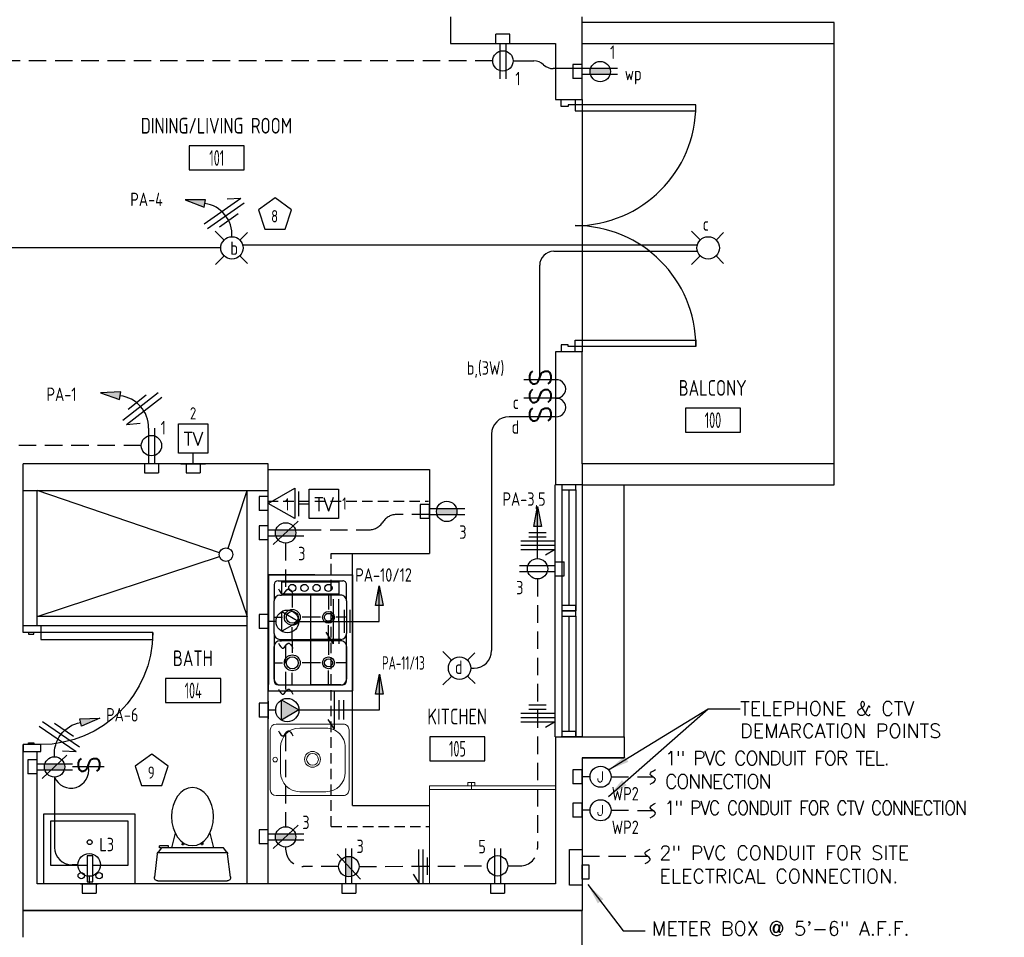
# Model space of a CAD drawing. Header units: inches. Extents: x 23373 to 25224, y 1575 to 4104.
# Tile 15 of 23: x 24523 to 24804, y 2445 to 2707. Entities that reach past the tile are written whole.
import ezdxf
from ezdxf.enums import TextEntityAlignment as Align

# ---------------------------------------------------------------- set-up
doc = ezdxf.new("R2010")
doc.units = ezdxf.units.IN
doc.header["$LTSCALE"] = 2
doc.header["$MEASUREMENT"] = 0
for name, pattern in [('DASHED', [0.75, 0.5, -0.25]), ('HIDDEN', [0.375, 0.25, -0.125]), ('HIDDEN2', [0.1875, 0.125, -0.0625])]:
    doc.linetypes.add(name, pattern=pattern)
doc.layers.get('0').update_dxf_attribs({"color": 8, "linetype": 'CONTINUOUS'})
for name, color, linetype in [('a-door', 8, 'CONTINUOUS'), ('eeCtvDist', 5, 'CONTINUOUS'), ('eeEquipment', 4, 'CONTINUOUS'), ('eeLight-LINE', 5, 'CONTINUOUS'), ('eeLightDist', 200, 'CONTINUOUS'), ('eeLightSwitches', 200, 'CONTINUOUS'), ('eeRecepDist', 120, 'CONTINUOUS'), ('eeRecepLINE', 120, 'HIDDEN'), ('eeTelDist', 5, 'CONTINUOUS'), ('EL-ANNO-TEXT', 4, 'CONTINUOUS'), ('FIXT', 8, 'CONTINUOUS'), ('G-SYMB', 1, 'CONTINUOUS'), ('LABELS', 2, 'CONTINUOUS'), ('RECEP-DIST', 120, 'HIDDEN2'), ('roof', 8, 'DASHED'), ('TEXT', 2, 'CONTINUOUS'), ('Walls', 1, 'CONTINUOUS')]:
    doc.layers.add(name, color=color, linetype=linetype)
doc.layers.add('I-FURN', color=9, linetype='CONTINUOUS', lineweight=9)
doc.styles.add('100-48', font='archstyl.shx', dxfattribs={"width": 0.9, "height": 4.8})
doc.styles.add('COMP', font='simplex.shx', dxfattribs={"height": 9})
doc.styles.add('MED', font='archstyl.shx', dxfattribs={"width": 0.8, "height": 0.125})
doc.styles.get("Standard").update_dxf_attribs({"font": 'simplex.shx'})
doc.dimstyles.new('Copy of STANDARD', dxfattribs={"dimtxt": 8, "dimasz": 3, "dimexe": 3, "dimexo": 3, "dimgap": 3, "dimtad": 1, "dimrnd": 1, "dimzin": 3, "dimdsep": 46, "dimlunit": 4, "dimtxsty": 'Standard', "dimblk": 'ARCHTICK', "dimcen": 3, "dimdle": 3, "dimadec": 0, "dimazin": 0, "dimtfac": 1, "dimtix": 1, "dimtofl": 0, "dimtmove": 1, "dimatfit": 3, "dimfxl": 3, "dimtolj": 1, "dimtzin": 0, "dimlwd": -1, "dimlwe": -1, "dimarcsym": 0})

# ---------------------------------------------------------------- blocks, each defined once
blk = doc.blocks.new('AINC-ROOMID')
at = {"layer": 'G-SYMB'}
blk.add_lwpolyline([(-0.2473, -0.3519), (0.2533, -0.3519), (0.2533, -0.1607), (-0.2473, -0.1607)], close=True, dxfattribs=at)
at = {"layer": 'G-SYMB', "color": 4, "linetype": 'Continuous', "style": 'MED', "oblique": -180, "text_generation_flag": 6}
for tag, p in [('%%UROOM-ID', (0, 0.2093)), ('%%USPAN', (0, 0))]:
    blk.add_attdef(tag, text='', height=0.125, rotation=180, dxfattribs=at).set_placement(p, align=Align.MIDDLE)
at = {"layer": 'G-SYMB', "color": 4, "linetype": 'Continuous', "style": 'MED', "text_generation_flag": 6, "width": 0.75}
blk.add_attdef('R-NUM', text='', height=0.125, rotation=180, dxfattribs=at).set_placement((0.003, -0.2563), align=Align.MIDDLE)
blk = doc.blocks.new('*U5')
for points in [[(0, 0), (1.5, 0), (1.5, 2), (2, 2), (2, 4), (0, 4)], [(72, 0), (70.5, 0), (70.5, 2), (70, 2), (70, 4), (72, 4)]]:
    blk.add_lwpolyline(points)
for points in [[(3.25, 0), (3.25, -34.5), (1.5, -34.5), (1.5, 0)], [(68.75, 0), (68.75, -34.5), (70.5, -34.5), (70.5, 0)]]:
    blk.add_lwpolyline(points, close=True)
for centre, start, end in [((1.5, 0), 270, 0), ((70.5, 0), 180, 270)]:
    blk.add_arc(centre, 34.5, start, end)
blk = doc.blocks.new('A$C6F230B04')
at = {"ltscale": 48}
for p, q in [((0.82, 18.91), (0, 25.49)), ((0.99, 26.61), (20.75, 26.61)), ((21.74, 25.49), (20.91, 18.91)), ((20.8, 18.63), (0.95, 18.63)), ((2.04, 17.13), (1.03, 18.41)), ((19.7, 17.13), (2.04, 17.13)), ((5.96, 13), (4.9, 17.13)), ((15.78, 13), (16.84, 17.13)), ((20.71, 18.41), (19.7, 17.13)), ((3.98, 16.63), (1.48, 16.63))]:
    blk.add_line(p, q, dxfattribs=at)
for p, q in [((1.48, 17.13), (1.48, 16.63)), ((1.87, 17.13), (1.5, 17.13)), ((3.98, 17.13), (3.98, 16.63)), ((7.9, 15.45), (7.9, 16.08)), ((8.15, 16.33), (8.15, 16.33)), ((8.4, 15.8), (8.4, 16.08)), ((13.34, 15.8), (13.34, 16.08)), ((13.59, 16.33), (13.59, 16.33)), ((13.84, 15.45), (13.84, 16.08))]:
    blk.add_line(p, q)
for centre in [(8.15, 16.09), (13.59, 16.09)]:
    blk.add_circle(centre, 0.125)
for centre, start, end in [((0.99, 25.61), 90, 187.1438), ((20.75, 25.61), 352.8562, 90), ((1.82, 19.03), 187.1438, 218.2232), ((19.92, 19.03), 321.7768, 352.8562)]:
    blk.add_arc(centre, 1, start, end, dxfattribs=at)
for centre, start, end in [((8.15, 16.08), 90, 180), ((8.15, 16.08), 0, 90), ((13.59, 16.08), 90, 180), ((13.59, 16.08), 0, 90)]:
    blk.add_arc(centre, 0.25, start, end)
blk.add_ellipse((10.87, 8.25), major_axis=(0, 8.29), ratio=0.724165)
blk = doc.blocks.new('Refrigerator-2 door - 36 in top')
for p, q in [((0, -26.999999), (36, -26.999999)), ((11, -27.999999), (11, -28.999999)), ((12, -26.999999), (12, -28.999999)), ((13, -28.999999), (13, -27.999999)), ((11, -28.999999), (13, -28.999999))]:
    blk.add_line(p, q)
blk.add_lwpolyline([(0, -27.999999), (0, 0), (36, 0), (36, -27.999999)], close=True)
blk = doc.blocks.new('RECEP-gf')
at = {"layer": 'eeRecepDist'}
blk.add_hatch(color=256, dxfattribs=at).paths.add_polyline_path([(137.8165, 590.8342, 0.073698), (137.8191, 590.8518, 0.073698), (137.8165, 590.8693), (137.7006, 590.8693, 0.073698), (137.698, 590.8518, 0.073698), (137.7006, 590.8342)])
at = {"layer": 'eeRecepDist', "linetype": 'Continuous'}
for p, q in [((137.6553, 590.8693), (137.8662, 590.8693)), ((137.6553, 590.8342), (137.8662, 590.8342))]:
    blk.add_line(p, q, dxfattribs=at)
blk.add_circle((137.7585, 590.8518), 0.0606, dxfattribs=at)
blk = doc.blocks.new('50 AMPS')
at = {"layer": 'eeRecepDist', "linetype": 'Continuous'}
for p, q in [((137.6938, 590.0498), (137.7945, 590.1086)), ((137.7945, 590.1086), (137.7953, 589.9915)), ((137.8743, 589.9973), (137.8743, 590.1024)), ((137.7953, 589.9915), (137.6938, 590.0498)), ((137.8287, 590.0498), (137.8743, 590.0498))]:
    blk.add_line(p, q, dxfattribs=at)
blk.add_circle((137.7613, 590.0498), 0.0675, dxfattribs=at)
blk = doc.blocks.new('Wires2A')
at = {"layer": 'eeRecepDist'}
for p, q in [((0, 0.1333), (0, -0.1333)), ((0.0333, 0.1333), (0.0333, -0.1333)), ((0.0333, 0.1333), (0.0768, 0.0641)), ((-0.0667, 0.0681), (-0.0667, -0.0681)), ((-0.0333, 0.0681), (-0.0333, -0.0681))]:
    blk.add_line(p, q, dxfattribs=at)
blk = doc.blocks.new('Recep-1')
at = {"layer": 'eeRecepDist', "linetype": 'Continuous'}
for p, q in [((0, 0.0176), (0.2108, 0.0176)), ((0, -0.0176), (0.2108, -0.0176))]:
    blk.add_line(p, q, dxfattribs=at)
blk.add_circle((0.1032, 0), 0.0606, dxfattribs=at)
blk = doc.blocks.new('GF RECEP ACT')
at = {"layer": 'eeRecepDist'}
blk.add_line((137.6845, 589.8277), (137.8326, 589.9662), dxfattribs=at)
blk.add_blockref('RECEP-gf', (0, -0.9548), dxfattribs=at)
blk = doc.blocks.new('SP-SW')
at = {"layer": 'eeLightSwitches', "linetype": 'ByBlock'}
blk.add_line((0, 0), (0, 0.1873), dxfattribs=at)
blk.add_text('S', height=0.1272, dxfattribs=at).set_placement((-0.0418, 0.0268))
blk = doc.blocks.new('CEIL-LGT')
at = {"layer": 'eeLightDist', "linetype": 'ByBlock'}
for p, q in [((-0.0477, 0.0477), (-0.0991, 0.0991)), ((0.047, 0.047), (0.0916, 0.0916)), ((-0.047, -0.047), (-0.0987, -0.0987)), ((0.0477, -0.0477), (0.0918, -0.0918))]:
    blk.add_line(p, q, dxfattribs=at)
blk.add_circle((0, 0), 0.0667, dxfattribs=at)
blk = doc.blocks.new('WALL-LGT')
at = {"layer": 'eeLightDist', "linetype": 'ByBlock'}
for p, q in [((-0.0525, 0), (0.0525, 0)), ((0, 0.0456), (0, 0))]:
    blk.add_line(p, q, dxfattribs=at)
blk.add_circle((0, 0.1131), 0.0675, dxfattribs=at)
blk = doc.blocks.new('HR RECEPT')
at = {"layer": 'eeRecepDist', "linetype": 'Continuous'}
blk.add_hatch(color=256, dxfattribs=at).paths.add_polyline_path([(-0.2131, -0.2833), (-0.1716, -0.1701), (-0.2169, -0.1628)])
for p, q in [((-0.1716, -0.1701), (-0.2169, -0.1628)), ((-0.2169, -0.1628), (-0.2131, -0.2833)), ((-0.2131, -0.2833), (-0.1716, -0.1701))]:
    blk.add_line(p, q, dxfattribs=at)
at = {"layer": 'eeRecepDist', "linetype": 'ByBlock'}
blk.add_arc((-0.0063, -0.1893), 0.1894, 88.09486, 173.0878, dxfattribs=at)
blk = doc.blocks.new('WiresA')
at = {"layer": 'eeRecepDist'}
for p, q in [((0, 0.1333), (0, -0.1333)), ((0.0333, 0.1333), (0.0768, 0.0641)), ((0.0333, 0.1333), (0.0333, -0.1333)), ((-0.0333, 0.0681), (-0.0333, -0.0681))]:
    blk.add_line(p, q, dxfattribs=at)
blk = doc.blocks.new('TEL-OUT')
at = {"layer": 'eeTelDist', "linetype": 'ByBlock'}
for p, q in [((0, 0), (0.1574, 0.0909)), ((0.1574, 0.0909), (0.1574, -0.0909)), ((0.1574, -0.0909), (0, 0))]:
    blk.add_line(p, q, dxfattribs=at)
at = {"layer": 'eeTelDist'}
blk.add_line((0, -0.0725), (0, 0.0725), dxfattribs=at)
blk = doc.blocks.new('TV-out')
at = {"layer": 'eeCtvDist', "linetype": 'ByBlock'}
for p, q in [((0, 0.074), (0, -0.074)), ((0.0631, 0.0881), (0.2375, 0.0881)), ((0.0631, -0.0864), (0.0631, 0.0881)), ((0.2375, 0.0881), (0.2375, -0.0864)), ((0, 0), (0.0631, 0)), ((0.2375, -0.0864), (0.0631, -0.0864))]:
    blk.add_line(p, q, dxfattribs=at)
blk.add_text('TV', height=0.08, dxfattribs=at).set_placement((0.1512, -0.0423), align=Align.CENTER)
blk = doc.blocks.new('HR LIGHT')
at = {"layer": 'eeLightDist', "linetype": 'Continuous'}
blk.add_hatch(color=256, dxfattribs=at).paths.add_polyline_path([(-0.2131, -0.2833), (-0.1716, -0.1701), (-0.2169, -0.1628)])
for p, q in [((-0.2169, -0.1628), (-0.2131, -0.2833)), ((-0.1716, -0.1701), (-0.2169, -0.1628)), ((-0.2131, -0.2833), (-0.1716, -0.1701))]:
    blk.add_line(p, q, dxfattribs=at)
at = {"layer": 'eeLightDist', "linetype": 'ByBlock'}
blk.add_arc((-0.0063, -0.1893), 0.1894, 88.09486, 173.0878, dxfattribs=at)
blk = doc.blocks.new('Wires')
at = {"layer": 'eeLightDist'}
for p, q in [((0, 0.1333), (0, -0.1333)), ((0.0333, 0.1333), (0.0333, -0.1333)), ((0.0333, 0.1333), (0.0768, 0.0641)), ((-0.0333, 0.0681), (-0.0333, -0.0681))]:
    blk.add_line(p, q, dxfattribs=at)
blk = doc.blocks.new('30 AMPS')
at = {"layer": 'eeRecepDist'}
for p, q in [((137.6921, 589.4798), (137.7956, 589.5395)), ((137.7956, 589.5395), (137.7956, 589.42)), ((137.7956, 589.42), (137.6921, 589.4798))]:
    blk.add_line(p, q, dxfattribs=at)
at = {"layer": 'eeRecepDist', "linetype": 'Continuous'}
for p, q in [((137.8743, 589.4276), (137.8743, 589.5326)), ((137.8287, 589.4801), (137.8743, 589.4801))]:
    blk.add_line(p, q, dxfattribs=at)
blk.add_circle((137.7613, 589.4801), 0.0692, dxfattribs=at)
at = {"layer": 'eeRecepDist'}
blk.add_solid([(137.6921, 589.4798), (137.7956, 589.5395), (137.7956, 589.42)], dxfattribs=at)
blk = doc.blocks.new('CAJA 4X4 RECEPT')
at = {"layer": 'eeRecepDist', "color": 9}
for p, q in [((24134, 2831.23), (24130, 2831.23)), ((24130, 2828.61), (24130, 2831.23)), ((24134, 2828.61), (24134, 2831.23)), ((24130, 2828.61), (24134, 2828.61))]:
    blk.add_line(p, q, dxfattribs=at)
blk = doc.blocks.new('_ArchTick')
at = {"color": 0, "linetype": 'ByBlock', "const_width": 0.15}
blk.add_lwpolyline([(-0.5, -0.5), (0.5, 0.5)], dxfattribs=at)
blk = doc.blocks.new('CAJA 4X4 LUCES')
at = {"layer": 'eeLight-LINE', "color": 8, "ltscale": 2}
for p, q in [((24065.99, 2814.84), (24061.99, 2814.84)), ((24061.99, 2812.21), (24061.99, 2814.84)), ((24065.99, 2812.21), (24065.99, 2814.84)), ((24061.99, 2812.21), (24065.99, 2812.21))]:
    blk.add_line(p, q, dxfattribs=at)

msp = doc.modelspace()

# ---------------------------------------------------------------- hatches: boundary and pattern name
at = {"layer": 'eeRecepDist', "linetype": 'Continuous'}
for points in [[(24671.17032499, 2568.02957559), (24672.27173586, 2562.3504371), (24670.06891412, 2562.3504371)], [(24625.95271465, 2545.3912916), (24627.05412552, 2539.71215311), (24624.85130378, 2539.71215311)], [(24626.01256021, 2520.10493967), (24627.11397108, 2514.42580118), (24624.91114934, 2514.42580118)]]:
    msp.add_hatch(color=256, dxfattribs=at).paths.add_polyline_path(points)

# ---------------------------------------------------------------- linework, layer by layer
for p, q in [((24755.90326488, 2580.23417149), (24755.90326488, 2700.23417149)), ((24683.90326488, 2684.23417149), (24683.90326488, 2648.23417149)), ((24683.90326488, 2648.23417149), (24683.90326488, 2612.23417149)), ((24594.27826488, 2578.60917149), (24640.27826488, 2578.60917149)), ((24640.27826488, 2578.60917149), (24640.27826488, 2554.60917149)), ((24580.31979131, 2554.79778445), (24528.27826488, 2572.60917149)), ((24582.7868129, 2556.11083767), (24588.27826488, 2572.60917149)), ((24528.27826488, 2536.60917149), (24580.31508243, 2553.78153506)), ((24618.27826488, 2482.60917149), (24618.27826488, 2554.60917149)), ((24582.80706081, 2552.45810625), (24588.27826488, 2536.60917149)), ((24607.59253172, 2548.47624058), (24594.3019156, 2548.47624058)), ((24594.3019156, 2548.47624058), (24594.3019156, 2517.16140344)), ((24594.3019156, 2548.47624058), (24618.3019156, 2548.47624058)), ((24594.3019156, 2515.4052966), (24594.3019156, 2548.47624058)), ((24594.3019156, 2548.47624058), (24618.27826488, 2548.47624058)), ((24618.27826488, 2548.47624058), (24618.27826488, 2515.4052966)), ((24595.95538985, 2545.72028806), (24595.95538985, 2541.03512013)), ((24597.05786812, 2546.82276633), (24615.52231236, 2546.82276633)), ((24598.02223266, 2546.54702519), (24614.55794782, 2546.54702519)), ((24598.02223266, 2546.54702519), (24598.02223266, 2542.96433553)), ((24614.55794782, 2542.96433553), (24614.55794782, 2546.54702519)), ((24616.62479063, 2541.03512013), (24616.62479063, 2545.72028806)), ((24597.6088641, 2542.68859439), (24598.02223266, 2542.68859439)), ((24614.55794782, 2542.96433553), (24598.02223266, 2542.96433553)), ((24614.55794782, 2542.68859439), (24598.02223266, 2542.68859439)), ((24601.1229832, 2542.68859439), (24601.1229832, 2539.1871195)), ((24606.29009024, 2542.68859439), (24606.29009024, 2530.05751005)), ((24611.45768359, 2542.68859439), (24611.45768359, 2538.60840351)), ((24614.97131638, 2542.68859439), (24614.55794782, 2542.68859439)), ((24595.95538985, 2531.7109843), (24595.95538985, 2541.03512013)), ((24616.62479063, 2541.03512013), (24616.62479063, 2531.7109843)), ((24588.27826488, 2536.60917149), (24528.27826488, 2536.60917149)), ((24595.95538985, 2536.37329538), (24598.30915908, 2536.37329538)), ((24609.22208914, 2536.37329538), (24603.93680733, 2536.37329538)), ((24616.62479063, 2536.37329538), (24613.69279173, 2536.37329538)), ((24529.27826488, 2534.02265252), (24588.27826488, 2534.02265252)), ((24601.1229832, 2530.05751005), (24601.1229832, 2533.55947125)), ((24611.45768359, 2530.05751005), (24611.45768359, 2534.13770092)), ((24595.95538985, 2531.7109843), (24595.95538985, 2518.16124912)), ((24616.62479063, 2518.16124912), (24616.62479063, 2531.7109843)), ((24595.95538985, 2518.7122451), (24595.95538985, 2528.03638093)), ((24597.6088641, 2530.05751005), (24606.29009024, 2530.05751005)), ((24597.6088641, 2529.6903415), (24598.02223266, 2529.6903415)), ((24614.55794782, 2529.6903415), (24598.02223266, 2529.6903415)), ((24601.1229832, 2529.6903415), (24601.1229832, 2526.1883803)), ((24614.97131638, 2530.05751005), (24606.29009024, 2530.05751005)), ((24606.29009024, 2529.6903415), (24606.29009024, 2517.05877085)), ((24611.45768359, 2529.6903415), (24611.45768359, 2525.60966431)), ((24614.97131638, 2529.6903415), (24614.55794782, 2529.6903415)), ((24616.62479063, 2528.03638093), (24616.62479063, 2518.7122451)), ((24595.95538985, 2523.37455617), (24598.30915908, 2523.37455617)), ((24609.22208914, 2523.37455617), (24603.93680733, 2523.37455617)), ((24616.62479063, 2523.37455617), (24613.69279173, 2523.37455617)), ((24601.1229832, 2517.05877085), (24601.1229832, 2520.56073205)), ((24611.45768359, 2517.05877085), (24611.45768359, 2521.13896172)), ((24597.05786812, 2517.05877085), (24615.52231236, 2517.05877085)), ((24597.6088641, 2517.05877085), (24606.29009024, 2517.05877085)), ((24614.97131638, 2517.05877085), (24606.29009024, 2517.05877085)), ((24594.3019156, 2515.4052966), (24618.27826488, 2515.4052966)), ((24618.27826488, 2482.60917149), (24640.27826488, 2482.60917149))]:
    msp.add_line(p, q)
at = {"ltscale": 3}
msp.add_line((24612.27826488, 2554.60917149), (24640.27826488, 2554.60917149), dxfattribs=at)
for centre, radius in [((24582.17776671, 2554.28103976), 1.92849622), ((24601.1229832, 2544.75592352), 1.02424463), ((24604.59527913, 2544.75592352), 1.02424463), ((24608.06757506, 2544.75592352), 1.02424463), ((24611.45768359, 2544.75592352), 1.02424463), ((24601.1229832, 2536.37329538), 2.26271629), ((24601.1229832, 2536.37329538), 1.71153551), ((24611.45768359, 2536.37329538), 1.68421428), ((24611.45768359, 2536.37329538), 1.1330335), ((24601.1229832, 2523.37455617), 2.26271629), ((24601.1229832, 2523.37455617), 1.71153551), ((24611.45768359, 2523.37455617), 1.68421428), ((24611.45768359, 2523.37455617), 1.1330335)]:
    msp.add_circle(centre, radius)
for centre, radius, start, end in [((24597.05786812, 2545.72028806), 1.10236156, 90, 180), ((24615.52231236, 2545.72028806), 1.10236156, 0, 90.0000025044), ((24597.6088641, 2541.03512013), 1.65354234, 90.0000025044, 180), ((24614.97131638, 2541.03512013), 1.65354234, 0, 90.0000025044), ((24597.6088641, 2531.7109843), 1.65354234, 180, 270), ((24614.97131638, 2531.7109843), 1.65354234, 270, 0), ((24597.6088641, 2528.03638093), 1.65354234, 90.0000025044, 180), ((24614.97131638, 2528.03638093), 1.65354234, 0, 90.0000025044), ((24597.6088641, 2518.7122451), 1.65354234, 180, 270), ((24597.05786812, 2518.16124912), 1.10236156, 180, 270), ((24614.97131638, 2518.7122451), 1.65354234, 270, 0), ((24615.52231236, 2518.16124912), 1.10236156, 270, 0)]:
    msp.add_arc(centre, radius, start, end)
at = {"layer": 'a-door'}
for p, q in [((24676.12480683, 2574.23417145), (24676.12480816, 2538.23417145)), ((24683.90326488, 2574.23417149), (24683.90326488, 2538.23417149)), ((24695.90326488, 2502.23417149), (24695.90326488, 2574.23417149)), ((24678.09076422, 2572.73417149), (24678.09076422, 2538.23417349)), ((24680.09076422, 2572.73417149), (24680.09076422, 2539.73417349)), ((24682.09076422, 2572.73417149), (24682.09076422, 2538.23417349)), ((24676.12480816, 2538.23417149), (24676.12480949, 2502.23417149)), ((24678.09076422, 2536.73417149), (24678.09076422, 2502.23417349)), ((24680.09076422, 2536.73417149), (24680.09076422, 2503.73417349)), ((24682.09076422, 2536.73417149), (24682.09076422, 2502.23417349)), ((24683.90326488, 2538.23417149), (24683.90326488, 2502.23417149))]:
    msp.add_line(p, q, dxfattribs=at)
for points in [[(24678.09076422, 2574.23417149), (24678.09076422, 2572.73417149), (24682.09076422, 2572.73417149), (24682.09076422, 2574.23417149)], [(24678.09076422, 2539.73417349), (24678.09076422, 2538.23417349), (24682.09076422, 2538.23417349), (24682.09076422, 2539.73417349)], [(24678.09076422, 2538.23417149), (24678.09076422, 2536.73417149), (24682.09076422, 2536.73417149), (24682.09076422, 2538.23417149)], [(24678.09076422, 2503.73417349), (24678.09076422, 2502.23417349), (24682.09076422, 2502.23417349), (24682.09076422, 2503.73417349)]]:
    msp.add_lwpolyline(points, close=True, dxfattribs=at)
at = {"layer": 'a-door', "linetype": 'Continuous', "lineweight": -3}
for points in [[(24524.27826488, 2532.02265252), (24524.27826488, 2534.02265252), (24529.27826488, 2534.02265252), (24529.27826488, 2532.02265252)], [(24525.77826488, 2532.02265252), (24525.77826488, 2531.52265252), (24527.27826488, 2531.52265252), (24527.27826488, 2532.02265252)], [(24529.27826488, 2532.02265252), (24529.27826488, 2530.02265252), (24561.27826488, 2530.02265252), (24561.27826488, 2532.02265252)], [(24524.27826488, 2500.02265252), (24524.27826488, 2498.02265252), (24529.27826488, 2498.02265252), (24529.27826488, 2500.02265252)], [(24525.77826488, 2500.02265252), (24525.77826488, 2500.52265252), (24527.27826488, 2500.52265252), (24527.27826488, 2500.02265252)]]:
    msp.add_lwpolyline(points, close=True, dxfattribs=at)
at = {"layer": 'a-door', "linetype": 'Continuous', "lineweight": -3, "extrusion": (0, 0, -1)}
msp.add_arc((-24529.27826488, 2532.02265252), 32, 180, 270, dxfattribs=at)
at = {"layer": 'eeCtvDist', "linetype": 'ByBlock'}
for p, q in [((24568.65129416, 2591.63632706), (24577.02562183, 2591.63632706)), ((24568.65129416, 2583.2619994), (24568.65129416, 2591.63632706)), ((24577.02562183, 2591.63632706), (24577.02562183, 2583.2619994)), ((24577.02562183, 2583.2619994), (24568.65129416, 2583.2619994)), ((24572.838458, 2580.23417149), (24572.838458, 2583.2619994)), ((24569.28760106, 2580.23417149), (24576.38931493, 2580.23417149))]:
    msp.add_line(p, q, dxfattribs=at)
at = {"layer": 'eeEquipment'}
for p, q in [((24680.30795209, 2459.90432126), (24680.30909471, 2470.03303979)), ((24680.30909471, 2470.03303979), (24683.90383619, 2470.0325345)), ((24683.90383619, 2470.0325345), (24683.90269358, 2459.90381596)), ((24683.90269358, 2459.90381596), (24680.30795209, 2459.90432126))]:
    msp.add_line(p, q, dxfattribs=at)
msp.add_lwpolyline([(24683.90306259, 2461.56036987), (24683.90346718, 2465.71986657), (24685.82067224, 2465.71959708), (24685.82026765, 2461.56010038)], close=True, dxfattribs=at)
at = {"layer": 'eeLight-LINE', "color": 8}
for p, q in [((24683.90310442, 2691.39083551), (24683.90326488, 2693.07750747)), ((24561.74611948, 2580.23401103), (24560.05944751, 2580.23417149)), ((24573.68179391, 2580.23425172), (24571.99512195, 2580.23441218)), ((24594.27818465, 2568.07400769), (24594.27834511, 2569.76067966)), ((24640.27834511, 2565.76583557), (24640.27850558, 2567.45250754)), ((24594.27834511, 2559.63290467), (24594.27850558, 2561.31957663)), ((24676.12472749, 2551.0775069), (24676.12456702, 2549.39083494)), ((24594.30183536, 2534.34743217), (24594.30199583, 2536.03410413)), ((24594.27818465, 2509.04515223), (24594.27834511, 2510.73182419)), ((24528.27794396, 2492.80431654), (24528.27810442, 2494.49098851)), ((24683.90318465, 2489.99192571), (24683.90334511, 2491.67859767)), ((24594.27810442, 2472.82023107), (24594.27826488, 2474.50690304)), ((24543.97056609, 2460.23425172), (24542.28389413, 2460.23441218)), ((24618.12160087, 2460.23417149), (24616.4349289, 2460.23433195)), ((24660.60981769, 2460.23417149), (24658.92314573, 2460.23433195))]:
    msp.add_line(p, q, dxfattribs=at)
at = {"layer": 'eeLight-LINE', "ltscale": 10}
for p, q in [((24580.70326568, 2641.85917105), (24508.07157443, 2641.85917105)), ((24587.10326542, 2642.76212387), (24716.83330147, 2642.76212387)), ((24675.78224078, 2640.90004968), (24716.8503834, 2640.90004968)), ((24671.78224078, 2604.23415474), (24671.78224078, 2636.90004968)), ((24667.2863758, 2593.67261624), (24663.03798952, 2593.67261624)), ((24658.03798952, 2588.67261624), (24658.03798952, 2526.85917211)), ((24652.10326509, 2521.85917211), (24653.03798952, 2521.85917211)), ((24533.2328638, 2490.73990032), (24533.2328638, 2470.66075109)), ((24539.88929912, 2465.66075109), (24538.2328638, 2465.66075109))]:
    msp.add_line(p, q, dxfattribs=at)
for centre, radius, start, end in [((24675.78224078, 2636.90004968), 4, 90, 180), ((24676.55613875, 2601.59377011), 2.65498273, 263.9888954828, 96.0111045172), ((24676.55613875, 2596.31300086), 2.65498273, 263.9888954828, 96.0111045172), ((24663.03798952, 2588.67261624), 5, 90, 180), ((24653.03798952, 2526.85917211), 5, 270, 0), ((24537.92168028, 2492.66502898), 5.06864088, 202.3220139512, 11.1783294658), ((24538.2328638, 2470.66075109), 5, 180, 270)]:
    msp.add_arc(centre, radius, start, end, dxfattribs=at)
at = {"layer": 'eeRecepDist', "ltscale": 2}
for p, q in [((24664.18601707, 2695.27937575), (24670.15598751, 2695.27435967)), ((24683.90326488, 2693.07750747), (24675.65930367, 2693.07750747))]:
    msp.add_line(p, q, dxfattribs=at)
at = {"layer": 'eeRecepDist', "linetype": 'Continuous'}
for p, q in [((24670.06891412, 2562.3504371), (24671.17032499, 2568.02957559)), ((24671.17032499, 2568.02957559), (24672.27173586, 2562.3504371)), ((24672.27173586, 2562.3504371), (24670.06891412, 2562.3504371)), ((24624.85130378, 2539.71215311), (24625.95271465, 2545.3912916)), ((24625.95271465, 2545.3912916), (24627.05412552, 2539.71215311)), ((24627.05412552, 2539.71215311), (24624.85130378, 2539.71215311)), ((24624.91114934, 2514.42580118), (24626.01256021, 2520.10493967)), ((24626.01256021, 2520.10493967), (24627.11397108, 2514.42580118)), ((24627.11397108, 2514.42580118), (24624.91114934, 2514.42580118))]:
    msp.add_line(p, q, dxfattribs=at)
at = {"layer": 'eeRecepDist'}
for p, q in [((24673.61567775, 2560.48513262), (24668.71245202, 2560.47678351)), ((24673.61772108, 2559.28513436), (24668.71449535, 2559.27678525)), ((24675.96814459, 2558.08913487), (24666.36815851, 2558.07278822)), ((24675.97018792, 2556.88913661), (24666.37020184, 2556.87278996)), ((24675.97223125, 2555.68913835), (24666.37224517, 2555.6727917)), ((24675.97223125, 2555.68913835), (24673.48311634, 2554.11864129)), ((24613.19332071, 2504.41352614), (24613.14627796, 2515.21342369)), ((24614.53142964, 2507.14637391), (24614.50740239, 2512.66245853)), ((24615.88141683, 2507.15225425), (24615.85738958, 2512.66833887)), ((24673.61963655, 2511.26950526), (24668.71641082, 2511.26115615)), ((24675.9700414, 2508.873504), (24666.37005532, 2508.85715735)), ((24673.62167988, 2510.069507), (24668.71845415, 2510.06115789)), ((24613.19332071, 2504.41352614), (24611.41908853, 2507.20908314)), ((24675.97208473, 2507.67350574), (24666.37209865, 2507.65715909)), ((24675.97412807, 2506.47350748), (24666.37414198, 2506.45716083)), ((24675.97412807, 2506.47350748), (24673.48501315, 2504.90301042)), ((24683.90326488, 2489.07661235), (24683.90326488, 2492.59358998)), ((24686.15135369, 2490.83510116), (24683.90326488, 2490.83510116)), ((24683.90326488, 2479.49644245), (24683.90326488, 2483.01342008)), ((24686.15135369, 2481.25493126), (24683.90326488, 2481.25493126)), ((24637.33079592, 2460.49182694), (24637.31444927, 2470.09181303)), ((24638.53079418, 2460.49387027), (24638.51444753, 2470.09385636)), ((24639.72882921, 2462.83445606), (24639.7204801, 2467.73768179)), ((24637.33079592, 2460.49182694), (24635.76029886, 2462.98094186))]:
    msp.add_line(p, q, dxfattribs=at)
for centre in [(24689.16760295, 2490.83292464), (24689.16760295, 2481.25275474)]:
    msp.add_circle(centre, 3.01625004, dxfattribs=at)
at = {"layer": 'eeRecepDist', "ltscale": 2}
for centre, start, end in [((24670.15262664, 2691.27436108), 46.501575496, 89.9518590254), ((24675.65930367, 2697.07750747), 226.5015754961, 270)]:
    msp.add_arc(centre, 4, start, end, dxfattribs=at)
at = {"layer": 'eeRecepLINE', "ltscale": 10}
for p, q in [((24658.37051269, 2695.27992901), (24496.81889417, 2695.27992901)), ((24557.99552272, 2585.39980078), (24499.58996104, 2585.39980078)), ((24640.27850558, 2565.76583556), (24631.11372914, 2565.76583556)), ((24604.39853741, 2561.31957663), (24622.79772287, 2561.31957663)), ((24599.23294404, 2557.56848845), (24599.2328638, 2543.77940258)), ((24671.17004836, 2547.32689008), (24671.17004836, 2470.39968461)), ((24599.2328638, 2528.27113613), (24599.2328638, 2515.13334063)), ((24599.2328638, 2503.18184197), (24599.2328638, 2476.57131925)), ((24692.18385299, 2490.83292464), (24704.09760954, 2490.81941153)), ((24692.18385299, 2481.25275474), (24704.09760954, 2481.23924164)), ((24599.2328638, 2470.75581485), (24599.2328638, 2470.1887704)), ((24683.90362285, 2468.14140309), (24702.62374077, 2468.12016991)), ((24614.37051268, 2465.1887704), (24604.2328638, 2465.1887704)), ((24620.18598151, 2465.20315448), (24656.8592602, 2465.38457215)), ((24662.67472533, 2465.39968461), (24666.17004836, 2465.39968461))]:
    msp.add_line(p, q, dxfattribs=at)
at = {"layer": 'eeRecepLINE', "linetype": 'Continuous'}
for p, q in [((24671.17009356, 2553.14239448), (24671.17032499, 2568.02957559)), ((24625.95271465, 2535.19076815), (24625.95271465, 2545.3912916)), ((24602.96642626, 2535.19076815), (24625.95271465, 2535.19076815)), ((24626.01256021, 2509.90441622), (24626.01256021, 2520.10493967)), ((24603.02627182, 2509.90441622), (24626.01256021, 2509.90441622))]:
    msp.add_line(p, q, dxfattribs=at)
at = {"layer": 'eeRecepLINE', "ltscale": 10}
for centre, start, end in [((24631.11372914, 2560.76583556), 90, 146.2635137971), ((24622.79772287, 2566.31957663), 270, 326.2635137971), ((24604.2328638, 2470.1887704), 180, 270), ((24666.17004836, 2470.39968461), 270, 0)]:
    msp.add_arc(centre, 5, start, end, dxfattribs=at)
at = {"layer": 'eeRecepLINE', "linetype": 'Continuous'}
for points in [[(24597.15288612, 2544.51743203), (24598.53953635, 2543.04136649), (24599.92618657, 2544.51743203), (24601.3128368, 2543.04136649)], [(24597.15288612, 2529.00916558), (24598.53953635, 2527.53310004), (24599.92618657, 2529.00916558), (24601.3128368, 2527.53310004)], [(24597.15288612, 2515.87137008), (24598.53953635, 2514.39530454), (24599.92618657, 2515.87137008), (24601.3128368, 2514.39530454)], [(24597.15288612, 2503.95425714), (24598.53953635, 2502.4781916), (24599.92618657, 2503.95425714), (24601.3128368, 2502.4781916)], [(24703.37053694, 2488.73171378), (24704.84660247, 2490.11836401), (24703.37053694, 2491.50501423), (24704.84660247, 2492.89166446)], [(24703.37053694, 2479.15154389), (24704.84660247, 2480.53819411), (24703.37053694, 2481.92484433), (24704.84660247, 2483.31149456)], [(24701.86110304, 2466.04019223), (24703.33716857, 2467.42684246), (24701.86110304, 2468.81349268), (24703.33716857, 2470.20014291)]]:
    msp.add_spline(points, degree=3, dxfattribs=at)
at = {"layer": 'FIXT'}
for p, q in [((24530.12723018, 2480.23417149), (24556.12723018, 2480.23417149)), ((24530.12723018, 2460.23417149), (24530.12723018, 2480.23417149)), ((24556.12723018, 2480.23417149), (24556.12723018, 2460.23417149)), ((24532.12723018, 2478.23417149), (24554.12723018, 2478.23417149)), ((24532.12723018, 2465.48019779), (24532.12723018, 2478.23417149)), ((24554.12723018, 2478.23417149), (24554.12723018, 2465.48019779)), ((24542.58096225, 2468.26412533), (24542.58096225, 2460.82358266)), ((24544.18303746, 2468.26412533), (24542.58096225, 2468.26412533)), ((24544.18303746, 2460.82358266), (24544.18303746, 2468.26412533)), ((24542.58096225, 2465.48019779), (24532.12723018, 2465.48019779)), ((24554.12723018, 2465.48019779), (24544.18303746, 2465.48019779)), ((24542.58096225, 2460.82358266), (24544.18303746, 2460.82358266))]:
    msp.add_line(p, q, dxfattribs=at)
for centre, radius in [((24543.26755522, 2472.1560869), 0.68659297), ((24540.86447983, 2462.59790711), 0.91544482), ((24545.95670477, 2462.59790711), 0.91544482)]:
    msp.add_circle(centre, radius, dxfattribs=at)
at = {"layer": 'I-FURN'}
for p, q in [((24596.49141019, 2505.86221069), (24615.68663005, 2505.86214261)), ((24594.83788731, 2504.20866835), (24594.83788731, 2487.11345023)), ((24603.28506739, 2504.75966433), (24610.7260079, 2504.75966433)), ((24617.34020156, 2504.20866835), (24617.34017238, 2487.12146808)), ((24597.77323042, 2492.08237998), (24597.77323042, 2499.24775928)), ((24616.23782055, 2499.24775928), (24616.23782055, 2492.08237998)), ((24610.72601276, 2486.57047493), (24603.28507225, 2486.57047493)), ((24596.49141019, 2485.46792857), (24615.68663005, 2485.46799665))]:
    msp.add_line(p, q, dxfattribs=at)
for centre, radius in [((24606.91297358, 2495.80839389), 2.26001238), ((24606.91297358, 2495.80839389), 1.68200641), ((24596.24239746, 2495.74300077), 0.65410217)]:
    msp.add_circle(centre, radius, dxfattribs=at)
for centre, radius, start, end in [((24596.49141019, 2504.20866835), 1.65354234, 90.0000025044, 180), ((24615.68663005, 2504.20866835), 1.65354234, 0, 90.0000100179), ((24603.28506739, 2499.24775928), 5.51180779, 90.0000025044, 180), ((24610.72601276, 2499.24775928), 5.51180779, 0, 90.0000100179), ((24603.28507225, 2492.08237998), 5.51180779, 180, 270), ((24610.72601276, 2492.08237998), 5.51180779, 270, 0), ((24596.49141019, 2487.12147091), 1.65354234, 180, 269.9999974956), ((24615.68663005, 2487.12147091), 1.65354234, 269.9999899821, 0)]:
    msp.add_arc(centre, radius, start, end, dxfattribs=at)
at = {"layer": 'RECEP-DIST', "linetype": 'Continuous'}
for points in [[(24596.19628287, 2656.14566085), (24591.48971021, 2652.72613565), (24593.287461, 2647.19322765), (24599.10510475, 2647.19322765), (24600.90285554, 2652.72613565)], [(24560.97948418, 2497.26239575), (24556.27291151, 2493.84287055), (24558.0706623, 2488.30996254), (24563.88830605, 2488.30996254), (24565.68605684, 2493.84287055)]]:
    msp.add_lwpolyline(points, close=True, dxfattribs=at)
at = {"layer": 'roof', "ltscale": 3}
for p, q in [((24594.06077907, 2569.56787861), (24640.06077907, 2569.56787861)), ((24612.27826488, 2476.60917149), (24612.27826488, 2554.60917149)), ((24612.27826488, 2476.60917149), (24640.27826488, 2476.60917149))]:
    msp.add_line(p, q, dxfattribs=at)
at = {"layer": 'Walls'}
for p, q in [((24646.27826488, 2707.85917105), (24646.27826488, 2700.23417105)), ((24683.90326488, 2706.23417149), (24683.90326488, 2707.85917105)), ((24755.90326488, 2706.23417149), (24683.90326488, 2706.23417149)), ((24683.90326488, 2700.23417105), (24683.90326488, 2706.23417149)), ((24755.90326488, 2700.23417149), (24755.90326488, 2706.23417149)), ((24646.27826488, 2700.23417105), (24676.27826488, 2700.23417105)), ((24676.27826488, 2700.23417105), (24676.27826488, 2684.23417149)), ((24683.90326488, 2700.23417149), (24755.90326488, 2700.23417149)), ((24683.90326488, 2684.23417149), (24683.90326488, 2700.23417105)), ((24676.27826488, 2684.23417149), (24683.90326488, 2684.23417149)), ((24676.27826488, 2612.23417149), (24676.27826488, 2574.23417149)), ((24683.90326488, 2612.23417149), (24676.27826488, 2612.23417149)), ((24683.90326488, 2580.23417149), (24683.90326488, 2612.23417149)), ((24594.27826488, 2580.23417149), (24524.27826488, 2580.23417149)), ((24524.27826488, 2572.60917149), (24524.27826488, 2580.23417149)), ((24524.27826488, 2532.02265252), (24524.27826488, 2578.60917149)), ((24594.27826488, 2572.60917149), (24594.27826488, 2580.23417149)), ((24594.27826488, 2460.23417149), (24594.27826488, 2578.60917149)), ((24755.90326488, 2580.23417149), (24683.90326488, 2580.23417149)), ((24683.90326488, 2580.23417149), (24683.90326488, 2574.23417149)), ((24755.90326488, 2574.23417149), (24755.90326488, 2580.23417149)), ((24683.90326488, 2574.23417149), (24676.27826488, 2574.23417149)), ((24683.90326488, 2574.23417149), (24755.90326488, 2574.23417149)), ((24524.27826488, 2572.60917149), (24594.27826488, 2572.60917149)), ((24528.27826488, 2534.02265252), (24528.27826488, 2572.60917149)), ((24588.27826488, 2460.23417149), (24588.27826488, 2572.60917149)), ((24524.27826488, 2452.60917149), (24524.27826488, 2500.02265252)), ((24676.27826488, 2502.23417149), (24676.27826488, 2460.23417149)), ((24676.27826488, 2502.23417149), (24683.90326488, 2502.23417149)), ((24683.90326488, 2502.23417149), (24677.90326621, 2502.23417149)), ((24683.90326488, 2502.23417149), (24695.90326488, 2502.23417149)), ((24695.90326488, 2502.23417149), (24695.90326488, 2496.23417149)), ((24528.27826488, 2460.23417149), (24528.27826488, 2498.02265252)), ((24683.90326488, 2496.23417149), (24695.90326488, 2496.23417149)), ((24695.90326488, 2496.23417149), (24683.90326488, 2496.23417149)), ((24683.90326488, 2496.23417149), (24683.90326488, 2452.60917149)), ((24588.27826488, 2460.23417149), (24528.27826488, 2460.23417149)), ((24676.27826488, 2460.23417149), (24588.27826488, 2460.23417149)), ((24524.27826488, 2452.60917149), (24683.90326488, 2452.60917149)), ((24683.90326488, 2452.60917149), (24524.27826488, 2452.60917149)), ((24524.27826488, 2444.98417149), (24524.27826488, 2452.60917149)), ((24683.90326488, 2316.60917149), (24683.90326488, 2452.60917149))]:
    msp.add_line(p, q, dxfattribs=at)

# ---------------------------------------------------------------- block references
ref = msp.add_blockref('AINC-ROOMID', (24579.45952688, 2676.77724349), dxfattribs=dict(xscale=31.40809428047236, yscale=35.94597718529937, zscale=31.40809428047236))
ref.add_attrib('%%USPAN', 'DINING/LIVING ROOM', dxfattribs={"layer": 'G-SYMB', "color": 4, "linetype": 'Continuous', "height": 4.4932471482, "rotation": 180, "style": 'MED', "text_generation_flag": 6, "width": 0.873758}).set_placement((24579.45952688, 2676.77724349), align=Align.MIDDLE)
ref.add_attrib('R-NUM', '101', dxfattribs={"layer": 'G-SYMB', "color": 4, "linetype": 'Continuous', "height": 4.493247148, "rotation": 180, "style": 'MED', "text_generation_flag": 6, "width": 0.655319}).set_placement((24579.55299664, 2667.56429875), align=Align.MIDDLE)
ref = msp.add_blockref('AINC-ROOMID', (24721.18196078, 2601.89169866), dxfattribs=dict(xscale=31.40809428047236, yscale=35.94597718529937, zscale=31.40809428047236))
ref.add_attrib('%%USPAN', 'BALCONY', dxfattribs={"layer": 'G-SYMB', "color": 4, "linetype": 'Continuous', "height": 4.493247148, "rotation": 180, "style": 'MED', "text_generation_flag": 6, "width": 0.873758}).set_placement((24721.18196078, 2601.89169866), align=Align.MIDDLE)
ref.add_attrib('R-NUM', '100', dxfattribs={"layer": 'G-SYMB', "color": 4, "linetype": 'Continuous', "height": 4.493247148, "rotation": 180, "style": 'MED', "text_generation_flag": 6, "width": 0.655319}).set_placement((24721.27543054, 2592.67875392), align=Align.MIDDLE)
ref = msp.add_blockref('AINC-ROOMID', (24572.72920516, 2524.68506337), dxfattribs=dict(xscale=31.40809428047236, yscale=35.94597718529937, zscale=31.40809428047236))
ref.add_attrib('%%USPAN', 'BATH', dxfattribs={"layer": 'G-SYMB', "color": 4, "linetype": 'Continuous', "height": 4.493247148, "rotation": 180, "style": 'MED', "text_generation_flag": 6, "width": 0.873758}).set_placement((24572.72920516, 2524.68506337), align=Align.MIDDLE)
ref.add_attrib('R-NUM', '104', dxfattribs={"layer": 'G-SYMB', "color": 4, "linetype": 'Continuous', "height": 4.493247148, "rotation": 180, "style": 'MED', "text_generation_flag": 6, "width": 0.655319}).set_placement((24572.82267492, 2515.47211862), align=Align.MIDDLE)
ref = msp.add_blockref('AINC-ROOMID', (24648.20354193, 2508.04186693), dxfattribs=dict(xscale=31.40809428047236, yscale=35.94597718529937, zscale=31.40809428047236))
ref.add_attrib('%%USPAN', 'KITCHEN', dxfattribs={"layer": 'G-SYMB', "color": 4, "linetype": 'Continuous', "height": 4.493247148, "rotation": 180, "style": 'MED', "text_generation_flag": 6, "width": 0.873758}).set_placement((24648.20354193, 2508.04186693), align=Align.MIDDLE)
ref.add_attrib('R-NUM', '105', dxfattribs={"layer": 'G-SYMB', "color": 4, "linetype": 'Continuous', "height": 4.493247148, "rotation": 180, "style": 'MED', "text_generation_flag": 6, "width": 0.655319}).set_placement((24648.29701169, 2498.82892219), align=Align.MIDDLE)
at = {"layer": 'a-door', "linetype": 'Continuous', "lineweight": -3, "rotation": 90}
msp.add_blockref('*U5', (24681.90326621, 2612.23417149), dxfattribs=at)
at = {"layer": 'eeCtvDist', "xscale": 48, "yscale": 48, "zscale": 48}
msp.add_blockref('TV-out', (24602.91855451, 2568.7626456), dxfattribs=at)
at = {"layer": 'eeEquipment', "xscale": 48, "yscale": 48, "zscale": 48, "rotation": 180}
for name, p in [('50 AMPS', (31212.27002251, 30857.58234154)), ('30 AMPS', (31212.24637179, 30804.93266017))]:
    msp.add_blockref(name, p, dxfattribs=at)
at = {"layer": 'eeLight-LINE'}
msp.add_blockref('CAJA 4X4 RECEPT', (529.27972636, -128.32445104), dxfattribs=at)
for p, rotation in [((27496.11417387, -21371.75544257), 89.99999999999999), ((48624.89239755, 5392.44508047), 180), ((48636.82807199, 5392.44532117), 180), ((27406.4892541, -21495.07227038), 89.99999999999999), ((27452.48941456, -21497.3804425), 89.99999999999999), ((27406.48941456, -21503.51337341), 89.99999999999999), ((21863.91365804, 26614.22378498), 270), ((27406.51290481, -21528.79884591), 89.99999999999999), ((27406.4892541, -21554.10112585), 89.99999999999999), ((27340.48901341, -21570.34196153), 89.99999999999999), ((27496.1142541, -21573.15435237), 89.99999999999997), ((27496.1142541, -21582.73468273), 89.99999999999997), ((27406.48917387, -21590.326047), 89.99999999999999), ((48607.11684417, 5272.44532117), 180), ((48681.26787894, 5272.44524094), 180), ((48723.75609577, 5272.44524094), 180)]:
    msp.add_blockref('CAJA 4X4 LUCES', p, dxfattribs=dict(at, rotation=rotation))
for name, p, xscale, yscale, zscale, rotation in [('Wires', (24582.11813885, 2650.99687083), -48.00000000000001, 48, 48, 304.9112682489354), ('HR LIGHT', (24583.90326555, 2645.05917092), 48.00000000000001, 48.00000000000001, 48.00000000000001, 268.6959708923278)]:
    msp.add_blockref(name, p, dxfattribs=dict(at, xscale=xscale, yscale=yscale, zscale=zscale, rotation=rotation))
at = {"layer": 'eeLightDist', "xscale": 48, "yscale": 48, "zscale": 48}
for name, p in [('CEIL-LGT', (24583.90326555, 2641.85917105)), ('CEIL-LGT', (24719.90326488, 2641.85917105)), ('CEIL-LGT', (24648.90326521, 2521.85917211)), ('WALL-LGT', (24543.12723018, 2460.23417149))]:
    msp.add_blockref(name, p, dxfattribs=at)
at = {"layer": 'eeLightSwitches', "xscale": 48, "yscale": 48, "zscale": 48, "rotation": 90}
for p in [(24676.27810575, 2604.23415474), (24676.27810575, 2598.95338549), (24676.27810575, 2593.67261624), (24547.39002666, 2493.64765252)]:
    msp.add_blockref('SP-SW', p, dxfattribs=at)
at = {"layer": 'eeRecepDist', "zscale": 48}
for name, p, xscale, yscale, rotation in [('Recep-1', (24661.27873624, 2700.23425128), 48, 48, 269.9945491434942), ('RECEP-gf', (31301.47908569, 31053.11957314), 48, 48, 180), ('HR RECEPT', (24560.05883889, 2590.40475238), 48, 48, 270.6482925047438), ('Recep-1', (24560.90374627, 2590.35412304), 48, 48, 269.9945491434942), ('Recep-1', (24676.12464726, 2550.23417092), 48, 48, 179.9945491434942), ('HR RECEPT', (24533.2328638, 2496.55540472), -47.99999999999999, 47.99999999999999, 93.39517795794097), ('Recep-1', (24659.76744449, 2470.3542835), 48, 48, 269.9945491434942)]:
    msp.add_blockref(name, p, dxfattribs=dict(at, xscale=xscale, yscale=yscale, rotation=rotation))
at = {"layer": 'eeRecepDist', "xscale": 48, "yscale": 48, "zscale": 48}
msp.add_blockref('RECEP-gf', (18032.8227166, -25794.2762301), dxfattribs=at)
at = {"layer": 'eeRecepLINE'}
for name, p, xscale, yscale, zscale, rotation in [('WiresA', (24557.80649878, 2596.5959021), -48.00000000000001, 47.99999999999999, 48, 128.08351054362), ('Wires2A', (24614.45957045, 2535.19076815), 48, 48, 48, 180.0975619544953), ('WiresA', (24535.04303902, 2502.88996362), 47.99999999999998, 47.99999999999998, 47.99999999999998, 235.7502708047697)]:
    msp.add_blockref(name, p, dxfattribs=dict(at, xscale=xscale, yscale=yscale, zscale=zscale, rotation=rotation))
at = {"layer": 'eeTelDist', "xscale": 48, "yscale": 48, "zscale": 48}
for name, p in [('TEL-OUT', (24594.27826488, 2568.91734368)), ('GF RECEP ACT', (17986.8227166, -25754.57664353)), ('GF RECEP ACT', (17920.82247591, -25821.40523166)), ('GF RECEP ACT', (17986.82247591, -25841.38931713))]:
    msp.add_blockref(name, p, dxfattribs=at)
at = {"layer": 'eeTelDist', "xscale": 48, "yscale": 48, "zscale": 48, "rotation": 90}
msp.add_blockref('GF RECEP ACT', (52932.33114906, -4147.22161749), dxfattribs=at)
at = {"layer": 'FIXT', "xscale": -1, "rotation": 180}
msp.add_blockref('A$C6F230B04', (24561.75259702, 2487.69674295), dxfattribs=at)
at = {"layer": 'I-FURN', "xscale": -1, "rotation": 180}
msp.add_blockref('Refrigerator-2 door - 36 in top', (24640.27826488, 2460.23417149), dxfattribs=at)

# ---------------------------------------------------------------- texts
at = {"layer": 'eeCtvDist', "color": 4, "style": '100-48', "width": 0.9}
for s, p in [('2', (24571.8808385, 2592.87275825)), ('1', (24598.95672285, 2566.87457293)), ('1', (24615.35743675, 2567.11915407))]:
    msp.add_text(s, height=3.48769622, dxfattribs=at).set_placement(p)
at = {"layer": 'eeCtvDist', "color": 4, "linetype": 'ByBlock'}
msp.add_text('TV', height=3.84, dxfattribs=at).set_placement((24572.84248229, 2585.41024509), align=Align.CENTER)
at = {"layer": 'eeLight-LINE', "color": 4, "style": '100-48', "width": 0.9}
for s, p in [('PA-4', (24554.87276493, 2653.80466283)), ('c', (24718.35341433, 2646.77509164)), ('b', (24583.445879, 2639.89023214)), ('b,(3W)', (24650.95495701, 2605.67119764)), ('c', (24664.09157369, 2595.85184396)), ('d', (24663.77792634, 2588.82295316)), ('d', (24647.5875085, 2520.20550765)), ('L3', (24546.02824035, 2469.56112491))]:
    msp.add_text(s, height=3.84, dxfattribs=at).set_placement(p)
at = {"layer": 'eeRecepDist', "style": '100-48', "width": 0.9}
for s, p in [('1', (24691.88366188, 2695.84582608)), ('1', (24664.83897942, 2688.31146782)), ('wp', (24696.07807996, 2689.75248676)), ('PA-1', (24530.94547817, 2598.15729192)), ('1', (24563.5488654, 2588.59465768)), ('PA-3,5', (24661.16673116, 2568.22396154)), ('3', (24648.82135559, 2558.78772852)), ('3', (24602.82135559, 2552.65479761)), ('PA-10/12', (24619.11618051, 2546.54742096)), ('3', (24665.07712734, 2542.92812599)), ('PA-6', (24547.96475793, 2506.61535865)), ('WP2', (24692.35593584, 2484.07095482)), ('3', (24603.99892787, 2475.89297702)), ('WP2', (24692.35593584, 2474.49078492)), ('3', (24619.47508521, 2469.04155283)), ('5', (24654.26774206, 2468.96918399))]:
    msp.add_text(s, height=3.84, dxfattribs=at).set_placement(p)
at = {"layer": 'eeRecepDist'}
for p in [(24689.16760295, 2490.83292464), (24689.16760295, 2481.25275474)]:
    msp.add_text('J', height=3.01625004, dxfattribs=at).set_placement(p, align=Align.MIDDLE)
at = {"layer": 'eeRecepDist', "insert": (24638.96396501, 2525.26593204), "char_height": 3.84, "width": 19.6224, "attachment_point": 3, "style": '100-48'}
msp.add_mtext('{\\W0.7;PA-11/13 }', dxfattribs=at)
at = {"layer": 'EL-ANNO-TEXT', "style": '100-48', "width": 0.9}
msp.add_text('9', height=3.48769622, dxfattribs=at).set_placement((24559.85707611, 2490.27865084))
at = {"layer": 'EL-ANNO-TEXT', "ltscale": 10, "char_height": 4, "style": 'COMP'}
for s, insert, width, attachment_point, line_spacing_factor in [('TELEPHONE & CTV DEMARCATION POINTS', (24729.04124476, 2512.36716804), 71.0320536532, 1, 0.963167), ('\\pxql;METER BOX @ 5\'-6" A.F.F.', (24788.72215037, 2449.48948615), 84.8931842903, 3, 0.96724)]:
    msp.add_mtext(s, dxfattribs=dict(at, insert=insert, width=width, attachment_point=attachment_point, line_spacing_factor=line_spacing_factor))
at = {"layer": 'EL-ANNO-TEXT', "linetype": 'Continuous', "char_height": 4, "attachment_point": 3, "style": 'COMP'}
for s, insert, width in [('\\pxql;{\\T0.9;1" PVC CONDUIT FOR TEL. CONNECTION}', (24797.73463741, 2498.17198485), 90.1909171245), ('\\pxql;{\\W0.9;\\T0.9;1" PVC CONDUIT FOR CTV CONNECTION}', (24797.85871956, 2483.93541973), 90.3734876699), ('\\pxql;2" PVC CONDUIT FOR SITE ELECTRICAL CONNECTION.', (24815.53275044, 2471.11850149), 109.5654798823)]:
    msp.add_mtext(s, dxfattribs=dict(at, insert=insert, width=width))
at = {"layer": 'LABELS', "style": '100-48', "width": 0.9}
msp.add_text('8', height=3.48769622, dxfattribs=at).set_placement((24595.07387481, 2649.16191595))

# ---------------------------------------------------------------- leaders
at = {"layer": 'TEXT', "ltscale": 10}
for points in [[(24691.45006303, 2485.17946732), (24719.90176163, 2510.22898074), (24729.00818688, 2510.22898074)], [(24691.47133217, 2492.77986993), (24719.90176163, 2510.22898074), (24729.00818688, 2510.22898074)], [(24685.51972755, 2460.03320102), (24695.62485203, 2446.82079484), (24701.92288731, 2446.82079484)]]:
    msp.add_leader(points, dimstyle='Copy of STANDARD', override={"dimasz": 6, "dimtad": 0}, dxfattribs=at)

doc.saveas('drawing.dxf')
